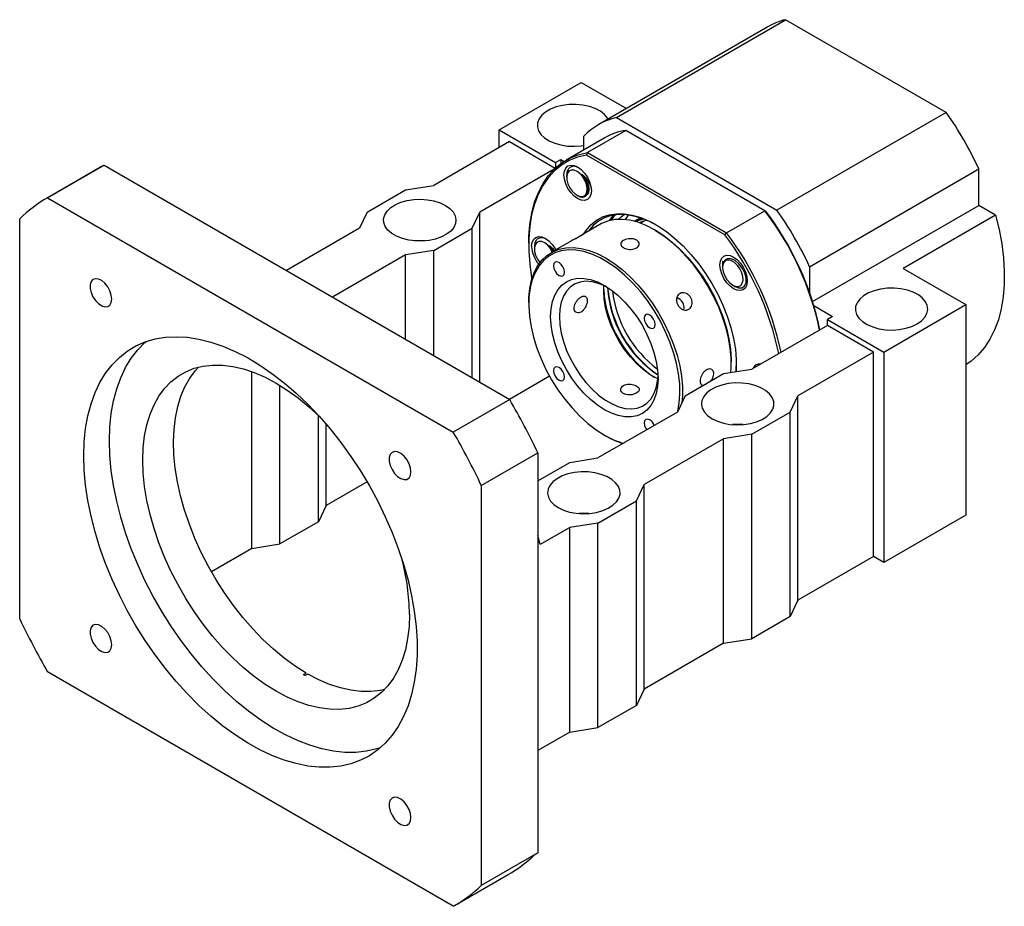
# Model space of a CAD drawing. Header units: millimetres. Extents: x 24 to 285, y 2 to 205.
# Tile 4 of 4: x 188 to 279, y 99 to 180. Entities that reach past the tile are written whole.
import ezdxf

# ---------------------------------------------------------------- set-up
doc = ezdxf.new("R2010")
doc.units = ezdxf.units.MM

msp = doc.modelspace()

# ---------------------------------------------------------------- linework, layer by layer
at = {"color": 7, "linetype": 'Continuous', "lineweight": 25}
for p, q in [((243.1944, 171.2058), (258.7508, 180.1863)), ((273.5081, 171.6671), (258.7508, 180.1863)), ((257.1302, 179.5397), (241.5738, 170.5592)), ((232.424, 170.0747), (239.9665, 174.4289)), ((239.9665, 174.4289), (244.1218, 172.0301)), ((243.1944, 171.2058), (257.9517, 162.6866)), ((273.5081, 171.6671), (257.9517, 162.6866)), ((232.424, 170.0747), (237.6095, 167.0812)), ((232.424, 168.4418), (232.424, 170.0747)), ((242.1226, 169.3364), (238.5871, 167.2954)), ((240.2022, 168.2278), (240.2022, 169.4779)), ((244.0608, 170.0253), (240.5253, 167.9842)), ((256.8497, 162.6424), (244.0608, 170.0253)), ((233.3668, 168.9861), (226.4136, 164.972)), ((233.3668, 168.9861), (237.5808, 166.5534)), ((240.5253, 167.9842), (240.4423, 167.76)), ((253.1615, 160.4174), (240.4423, 167.76)), ((240.5253, 167.9842), (253.3142, 160.6014)), ((195.9979, 166.7648), (190.8124, 163.7713)), ((190.9177, 163.8314), (196.1031, 166.8249)), ((195.9979, 166.7648), (196.1031, 166.8249)), ((196.1031, 166.8249), (233.3896, 145.2999)), ((237.6095, 167.0812), (238.0809, 167.3533)), ((237.6095, 167.0812), (237.6095, 166.5797)), ((238.0809, 167.3533), (238.0809, 166.9653)), ((238.0809, 167.3533), (238.389, 167.1755)), ((237.4901, 166.4679), (230.6563, 162.5228)), ((238.6217, 165.866), (238.6217, 165.7097)), ((260.944, 157.5039), (276.5003, 166.4844)), ((276.5003, 163.1352), (276.5003, 166.4844)), ((223.8209, 164.5638), (226.4136, 164.972)), ((190.9177, 163.8314), (228.2041, 142.3064)), ((220.2854, 162.5228), (223.8209, 164.5638)), ((239.5643, 164.0768), (239.6436, 164.031)), ((240.3288, 163.9947), (240.3413, 164.0019)), ((240.407, 164.0398), (240.4172, 164.0457)), ((261.2254, 154.3172), (276.5003, 163.1352)), ((278.0435, 162.2444), (276.5003, 163.1352)), ((220.2854, 162.5228), (219.5782, 161.0261)), ((229.9491, 161.0261), (230.6563, 162.5228)), ((230.6563, 146.8778), (230.6563, 162.5228)), ((244.0283, 161.8259), (244.3209, 162.2474)), ((253.3142, 160.6014), (256.8497, 162.6424)), ((256.8497, 162.6424), (256.9327, 162.5945)), ((278.0435, 162.2444), (269.5582, 157.3459)), ((188.3477, 125.1684), (188.3477, 161.9128)), ((241.6844, 161.3857), (240.0341, 160.4329)), ((245.4006, 161.9914), (244.8457, 161.6711)), ((245.7569, 161.6967), (245.4057, 161.494)), ((245.6246, 161.6204), (245.6809, 161.6755)), ((219.5782, 161.0261), (212.8631, 157.1495)), ((226.4136, 158.9851), (229.9491, 161.0261)), ((229.9491, 147.286), (229.9491, 161.0261)), ((246.803, 160.8219), (246.6852, 160.8899)), ((253.1615, 160.4174), (253.3142, 160.6014)), ((235.1346, 159.6646), (235.1346, 159.5286)), ((235.6531, 159.3039), (235.6531, 159.1476)), ((238.8635, 159.7572), (237.2061, 158.8004)), ((223.8209, 158.5769), (217.1058, 154.7003)), ((226.4136, 158.9851), (223.8209, 158.5769)), ((223.8209, 150.8238), (223.8209, 158.5769)), ((226.4136, 149.327), (226.4136, 158.9851)), ((252.955, 157.6597), (252.955, 157.6565)), ((252.955, 157.4846), (252.955, 157.4352)), ((253.3524, 158.1881), (253.2641, 158.1371)), ((260.944, 157.5039), (260.944, 155.1556)), ((269.5582, 157.3459), (275.3218, 154.0187)), ((253.8977, 155.8023), (254.0921, 155.6901)), ((235.1346, 154.2219), (235.1346, 154.0859)), ((261.3466, 153.9223), (263.0653, 152.9301)), ((267.7794, 149.6645), (275.3218, 154.0187)), ((275.3218, 154.0187), (275.3218, 134.6939)), ((262.5939, 152.1136), (255.6407, 148.0996)), ((263.0653, 152.9301), (262.5939, 152.658)), ((262.5939, 152.658), (267.7794, 149.6645)), ((262.5939, 152.1136), (262.5939, 152.658)), ((266.8366, 149.6644), (262.5939, 152.1136)), ((266.8366, 149.6644), (259.8833, 145.6504)), ((266.8366, 130.884), (266.8366, 149.6644)), ((267.7794, 149.6645), (267.7794, 130.3397)), ((253.7551, 148.6431), (253.7551, 148.7792)), ((209.6788, 131.6323), (209.6788, 147.863)), ((249.5124, 145.6504), (253.048, 147.6914)), ((253.048, 147.6914), (255.6407, 148.0996)), ((237.0553, 147.4365), (233.3719, 145.3101)), ((212.2715, 132.0405), (212.2715, 146.5985)), ((233.3896, 145.2999), (228.2041, 142.3064)), ((249.5124, 145.6504), (248.8053, 144.1536)), ((259.1762, 144.1536), (259.8833, 145.6504)), ((259.8833, 126.8699), (259.8833, 145.6504)), ((248.8053, 144.1536), (241.4986, 139.9355)), ((255.6407, 142.1126), (259.1762, 144.1536)), ((259.1762, 125.3732), (259.1762, 144.1536)), ((215.807, 134.0816), (215.807, 143.832)), ((216.5141, 135.5783), (216.5141, 143.0452)), ((255.6407, 142.1126), (253.048, 141.7044)), ((255.6407, 123.3322), (255.6407, 142.1126)), ((242.0867, 142.0432), (242.2045, 141.9751)), ((253.048, 141.7044), (245.7412, 137.4863)), ((253.048, 122.924), (253.048, 141.7044)), ((230.7741, 137.4205), (235.9596, 140.414)), ((235.9596, 140.414), (235.9596, 103.6697)), ((235.9596, 137.8265), (238.9058, 139.5273)), ((238.9058, 139.5273), (241.4986, 139.9355)), ((220.2776, 137.7509), (216.5141, 135.5783)), ((230.7741, 137.4205), (230.7741, 100.6762)), ((245.0341, 135.9896), (245.7412, 137.4863)), ((245.7412, 118.7059), (245.7412, 137.4863)), ((241.4986, 133.9485), (245.0341, 135.9896)), ((245.0341, 117.2091), (245.0341, 135.9896)), ((216.5141, 135.5783), (215.807, 134.0816)), ((215.807, 134.0816), (212.2715, 132.0405)), ((241.4986, 133.9485), (238.9058, 133.5403)), ((241.4986, 115.1681), (241.4986, 133.9485)), ((275.3218, 134.6939), (267.7794, 130.3397)), ((238.9058, 133.5403), (236.1953, 131.9756)), ((238.9058, 114.7599), (238.9058, 133.5403)), ((236.1953, 131.9756), (235.9596, 132.8193)), ((209.6788, 131.6323), (205.9629, 129.4872)), ((209.6788, 131.6323), (212.2715, 132.0405)), ((266.8366, 130.884), (259.8833, 126.8699)), ((267.7794, 130.3397), (266.8366, 130.884)), ((259.8833, 126.8699), (259.1762, 125.3732)), ((259.1762, 125.3732), (255.6407, 123.3322)), ((253.048, 122.924), (255.6407, 123.3322)), ((253.048, 122.924), (245.7412, 118.7059)), ((228.2041, 98.7575), (190.9177, 120.2825)), ((214.4346, 120.0427), (214.6703, 120.1787)), ((214.8224, 120.091), (214.5867, 119.9549)), ((245.7412, 118.7059), (245.0341, 117.2091)), ((245.0341, 117.2091), (241.4986, 115.1681)), ((238.9058, 114.7599), (241.4986, 115.1681)), ((238.9058, 114.7599), (235.9596, 113.059)), ((235.9596, 103.6697), (230.7741, 100.6762)), ((235.8621, 103.5768), (235.6264, 103.4407)), ((228.3094, 98.8176), (233.2591, 101.6751))]:
    msp.add_line(p, q, dxfattribs=at)
at = {"color": 7, "linetype": 'Continuous', "lineweight": 25, "flags": 128}
for points in [[(242.4398, 171.0591), (242.3826, 171.1554), (242.1057, 171.4844), (241.7259, 171.7773), (241.257, 172.0234), (240.7159, 172.2138), (240.1221, 172.3416), (239.4972, 172.4023), (238.8637, 172.3936), (238.2444, 172.3158), (237.6619, 172.1718), (237.1371, 171.9667), (236.689, 171.7081), (236.3338, 171.4051), (236.0843, 171.0688), (235.9496, 170.7113), (235.9345, 170.3456), (236.0396, 169.9848), (236.2611, 169.6421), (236.5909, 169.3297), (237.0172, 169.059), (237.5245, 168.8398), (238.0945, 168.6799), (238.7066, 168.5852), (239.3387, 168.5591), (239.9679, 168.6026), (240.2022, 168.6372)], [(235.1346, 159.6646), (235.1457, 160.2482), (235.2342, 161.3724), (235.4105, 162.4328), (235.6733, 163.4211), (236.0206, 164.3302), (236.4499, 165.153), (236.9578, 165.8834), (237.5406, 166.516), (238.1939, 167.046), (238.9128, 167.4693), (239.6919, 167.7828), (240.5253, 167.9842)], [(240.4423, 167.76), (239.6213, 167.5576), (238.8541, 167.2448), (238.1461, 166.8241), (237.5029, 166.2985), (236.9291, 165.6721), (236.4291, 164.9494), (236.0066, 164.1359), (235.6648, 163.2377), (235.4061, 162.2614), (235.2326, 161.2145), (235.1455, 160.1045), (235.1455, 158.94), (235.2326, 157.7296), (235.4061, 156.4822), (235.4254, 156.3716)], [(238.3742, 165.9342), (238.4172, 166.2863), (238.5431, 166.5648), (238.7435, 166.7507), (239.0047, 166.8313), (239.3088, 166.8012), (239.6352, 166.6624), (239.9616, 166.4244), (240.2657, 166.1033), (240.5269, 165.7212), (240.7273, 165.3039), (240.8532, 164.88), (240.8962, 164.4783), (240.8532, 164.1262), (240.7273, 163.8477), (240.5269, 163.6618), (240.2657, 163.5812), (239.9616, 163.6113), (239.6352, 163.7501), (239.3088, 163.9881), (239.0047, 164.3091), (238.7435, 164.6913), (238.5431, 165.1086), (238.4172, 165.5325), (238.3742, 165.9342)], [(240.3746, 164.1408), (240.4807, 164.38), (240.5055, 164.6889), (240.4467, 165.0402), (240.3094, 165.4027), (240.106, 165.744), (239.8545, 166.034), (239.5772, 166.2467), (239.2987, 166.3634), (239.0439, 166.3737), (238.8353, 166.2765), (238.6916, 166.0807), (238.6253, 165.8035), (238.6426, 165.4697), (238.7417, 165.1088), (238.914, 164.7529), (239.144, 164.4337), (239.4114, 164.1795), (239.6924, 164.0129), (239.9621, 163.9487), (240.1964, 163.9926), (240.3746, 164.1408)], [(227.4743, 163.1351), (227.8777, 162.853), (228.1815, 162.5319), (228.3744, 162.1835), (228.4496, 161.8202), (228.4044, 161.4553), (228.2404, 161.102), (227.9635, 160.7729), (227.5838, 160.4801), (227.1148, 160.234), (226.5737, 160.0436), (225.98, 159.9157), (225.355, 159.8551), (224.7215, 159.8638), (224.1023, 159.9415), (223.5198, 160.0855), (222.9949, 160.2906), (222.5469, 160.5493), (222.1917, 160.8522), (221.9422, 161.1885), (221.8075, 161.546), (221.7924, 161.9117), (221.8975, 162.2725), (222.119, 162.6153), (222.4488, 162.9276), (222.875, 163.1983), (223.3824, 163.4176), (223.9524, 163.5774), (224.5645, 163.6721), (225.1966, 163.6982), (225.8258, 163.6548), (226.4294, 163.5434), (226.9856, 163.3681), (227.4743, 163.1351)], [(240.2014, 160.5295), (240.4051, 160.8385), (240.842, 161.3468), (241.3464, 161.7582), (241.9127, 162.068), (242.5343, 162.2727), (243.2043, 162.37), (243.915, 162.3588), (244.6584, 162.2392), (245.4262, 162.0126), (246.2095, 161.6815), (246.9995, 161.2497), (247.7873, 160.7222), (248.5639, 160.1047), (249.3206, 159.4044), (250.0487, 158.6293), (250.74, 157.788), (251.3867, 156.8901), (251.9815, 155.9457), (252.5176, 154.9657), (252.9889, 153.961), (253.3901, 152.9432), (253.7167, 151.9236), (253.9649, 150.9138), (254.132, 149.9254), (254.216, 148.9695), (254.216, 148.0568), (254.2054, 147.8736)], [(246.8622, 161.3318), (246.3367, 161.6085), (245.5658, 161.9343), (244.8103, 162.1573), (244.0787, 162.275), (243.3792, 162.286), (242.7199, 162.1903), (242.1081, 161.9888), (241.5509, 161.6839), (241.0545, 161.2791), (240.6245, 160.7788), (240.6183, 160.7702)], [(242.5709, 161.7415), (242.5764, 161.7504), (242.9346, 162.2446)], [(243.1132, 162.2609), (242.9403, 162.0742), (242.7039, 161.7719)], [(243.3958, 161.8522), (243.6693, 162.1001), (243.9235, 162.2865)], [(278.0435, 162.2444), (278.3703, 160.9115), (278.6148, 159.5991), (278.7754, 158.3159), (278.851, 157.0705), (278.8412, 155.8714), (278.7459, 154.7266), (278.5659, 153.6438), (278.3022, 152.6302), (277.9568, 151.6928), (277.5319, 150.8376), (277.0304, 150.0706), (276.4556, 149.3969), (275.8115, 148.821), (275.3218, 148.4783)], [(246.684, 160.8906), (245.9195, 161.2841), (245.1639, 161.5772), (244.4262, 161.7666), (243.7149, 161.8499), (243.0385, 161.8263), (242.4048, 161.6959), (241.8212, 161.4604), (241.6844, 161.3857)], [(244.852, 161.6694), (245.3318, 161.8603), (245.5892, 161.9259)], [(244.9489, 161.6426), (245.371, 161.8037), (245.7045, 161.8829)], [(246.0199, 161.7541), (245.6733, 161.6733), (245.2974, 161.5325)], [(235.4057, 159.3721), (235.4486, 159.7242), (235.5746, 160.0027), (235.775, 160.1885), (236.0362, 160.2692), (236.3403, 160.2391), (236.6667, 160.1003), (236.993, 159.8623), (237.2972, 159.5412), (237.5583, 159.159), (237.623, 159.0411)], [(253.7148, 147.7964), (253.7447, 148.2071), (253.7447, 149.0912), (253.6619, 150.0179), (253.4973, 150.9764), (253.2529, 151.9554), (252.9314, 152.9434), (252.5367, 153.9288), (252.0733, 154.9002), (251.5468, 155.846), (250.9632, 156.7553), (250.3295, 157.6173), (249.6531, 158.4219), (248.9418, 159.1597), (248.2041, 159.8222), (247.4485, 160.4014), (246.684, 160.8906)], [(246.8019, 160.8225), (247.5668, 160.3322), (248.3224, 159.7504), (249.0596, 159.0841), (249.7693, 158.3415), (250.4431, 157.5315), (251.0726, 156.664), (251.6503, 155.7495), (252.1692, 154.7992), (252.6229, 153.8244), (253.0059, 152.8372), (253.3136, 151.8494), (253.5423, 150.8731), (253.6892, 149.9201), (253.7524, 149.002), (253.7551, 148.7792)], [(237.3265, 158.8699), (237.1375, 159.1819), (236.8859, 159.4718), (236.6086, 159.6846), (236.3302, 159.8013), (236.0754, 159.8115), (235.8668, 159.7144), (235.723, 159.5186), (235.6568, 159.2414), (235.674, 158.9076), (235.7732, 158.5467), (235.9454, 158.1908), (236.1699, 157.878)], [(235.1346, 154.2219), (235.145, 154.658), (235.2277, 155.4892), (235.3923, 156.2576), (235.6368, 156.9543), (235.9583, 157.5712), (236.353, 158.1009), (236.8164, 158.5372), (237.3429, 158.8751), (237.9264, 159.1107), (238.5601, 159.241), (239.2366, 159.2646), (239.9479, 159.1813), (240.6856, 158.9919), (241.4411, 158.6988), (242.2057, 158.3053), (242.9702, 157.8161), (243.7257, 157.2369), (244.4635, 156.5745), (245.1747, 155.8366), (245.8512, 155.032), (246.4849, 154.17), (247.0684, 153.2607), (247.595, 152.3149), (248.0583, 151.3435), (248.453, 150.3581), (248.7745, 149.3701), (249.019, 148.3911), (249.1836, 147.4326), (249.2664, 146.5059), (249.2664, 145.6218), (249.2157, 145.0222)], [(248.8242, 144.1937), (248.8283, 144.2096), (248.9751, 144.993), (249.0384, 145.8381), (249.0173, 146.7346), (248.9121, 147.6716), (248.724, 148.6377), (248.4554, 149.6213), (248.1095, 150.6103), (247.6905, 151.5927), (247.2035, 152.5568), (246.6544, 153.4906), (246.0498, 154.3829), (245.3972, 155.223), (244.7044, 156.0005), (243.9798, 156.706), (243.2323, 157.331), (242.4708, 157.8678), (241.7048, 158.3101), (240.9434, 158.6523), (240.1958, 158.8904), (239.4713, 159.0215), (238.7784, 159.0439), (238.1258, 158.9574), (237.5213, 158.763), (236.9722, 158.4632), (236.4852, 158.0614), (236.0661, 157.5627), (235.7202, 156.9731), (235.4516, 156.2997), (235.2636, 155.5507), (235.1583, 154.7352), (235.1372, 153.8631), (235.2005, 152.945), (235.3474, 151.9919), (235.576, 151.0156), (235.8838, 150.0279), (236.2668, 149.0406), (236.7205, 148.0659), (237.2394, 147.1155), (237.8171, 146.201), (238.4466, 145.3335), (239.1203, 144.5236), (239.8301, 143.7809), (240.5673, 143.1147), (241.3229, 142.5328), (242.0878, 142.0425), (242.0878, 142.0425)], [(252.7075, 157.6597), (252.7505, 158.0118), (252.8765, 158.2903), (253.0769, 158.4762), (253.338, 158.5568), (253.6422, 158.5267), (253.9685, 158.3879), (254.2949, 158.1499), (254.599, 157.8289), (254.8602, 157.4467), (255.0606, 157.0294), (255.1866, 156.6055), (255.2295, 156.2038), (255.1866, 155.8517), (255.0606, 155.5733), (254.8602, 155.3874), (254.599, 155.3067), (254.2949, 155.3368), (253.9685, 155.4756), (253.6422, 155.7136), (253.338, 156.0347), (253.0769, 156.4169), (252.8765, 156.8341), (252.7505, 157.2581), (252.7075, 157.6597)], [(237.9211, 157.8739), (237.7272, 157.9413), (237.5628, 157.9094), (237.453, 157.7829), (237.4144, 157.5813), (237.453, 157.3351), (237.5628, 157.0818), (237.7272, 156.86), (237.9211, 156.7035), (238.1151, 156.6361), (238.2795, 156.6681), (238.3893, 156.7945), (238.4279, 156.9962), (238.3893, 157.2424), (238.2795, 157.4957), (238.1151, 157.7174), (237.9211, 157.8739)], [(253.0877, 157.9156), (252.9815, 157.6764), (252.9568, 157.3675), (253.0156, 157.0162), (253.1529, 156.6537), (253.3563, 156.3124), (253.6078, 156.0224), (253.8851, 155.8097), (254.1636, 155.693), (254.4184, 155.6827), (254.627, 155.7798), (254.7707, 155.9757), (254.837, 156.2529), (254.8197, 156.5867), (254.7206, 156.9476), (254.5483, 157.3035), (254.3183, 157.6227), (254.0509, 157.8769), (253.7698, 158.0435), (253.5002, 158.1077), (253.2659, 158.0637), (253.0877, 157.9156)], [(254.095, 155.6958), (254.4217, 155.5591), (254.7449, 155.5728), (254.9813, 155.7469), (255.1096, 156.0612), (255.1122, 156.4693), (254.9924, 156.9286), (254.7638, 157.3799), (254.4553, 157.7727), (254.0991, 158.0634), (253.7415, 158.2176), (253.4147, 158.2221), (253.1621, 158.079), (253.0348, 157.8894), (253.0348, 157.8894)], [(196.8126, 154.5319), (196.7681, 154.8985), (196.6386, 155.284), (196.4355, 155.654), (196.1769, 155.9757), (195.8858, 156.2205), (195.588, 156.3666), (195.31, 156.4011), (195.0766, 156.3209), (194.9084, 156.1331), (194.8204, 155.8544), (194.8204, 155.5096), (194.9084, 155.1293), (195.0766, 154.7473), (195.31, 154.3975), (195.588, 154.1111), (195.8858, 153.9134), (196.1769, 153.8221), (196.4355, 153.8452), (196.6386, 153.9807), (196.7681, 154.2166), (196.8126, 154.5319)], [(242.0878, 144.3697), (241.4433, 144.7905), (240.8098, 145.3018), (240.1981, 145.8946), (239.6188, 146.5589), (239.0818, 147.2834), (238.5961, 148.0555), (238.1703, 148.8621), (237.8114, 149.6895), (237.5257, 150.5234), (237.3181, 151.3495), (237.1921, 152.1538), (237.1498, 152.9225), (237.1921, 153.6424), (237.3181, 154.3012), (237.5257, 154.8876), (237.8114, 155.3916), (238.1703, 155.8047), (238.5961, 156.1196), (239.0818, 156.331), (239.6188, 156.4354), (240.1981, 156.4309), (240.8098, 156.3175), (241.4433, 156.0973), (242.0878, 155.774), (242.7323, 155.3532), (243.3659, 154.8419), (243.9775, 154.2491), (244.5568, 153.5848), (245.0939, 152.8603), (245.5795, 152.0882), (246.0054, 151.2816), (246.3642, 150.4542), (246.6499, 149.6203), (246.8575, 148.7942), (246.9835, 147.9899), (247.0258, 147.2212), (246.9835, 146.5013), (246.8575, 145.8425), (246.6499, 145.2561), (246.3642, 144.752), (246.0054, 144.339), (245.5795, 144.0241), (245.0939, 143.8127), (244.5568, 143.7083), (243.9775, 143.7128), (243.3659, 143.8262), (242.7323, 144.0464), (242.0878, 144.3697)], [(242.2932, 155.6505), (242.1789, 155.7092), (241.5654, 155.966), (240.9691, 156.1173), (240.4011, 156.1603), (239.872, 156.0942), (239.3916, 155.9202), (238.9689, 155.6416), (238.6118, 155.2635), (238.3269, 154.793), (238.1195, 154.2389), (237.9935, 153.6115), (237.9512, 152.9225)], [(247.0045, 147.1891), (246.8758, 147.2511), (246.2565, 147.6086), (245.643, 148.0602), (245.0467, 148.5973), (244.4787, 149.2101), (243.9496, 149.8872), (243.4692, 150.6158), (243.0465, 151.3824), (242.6894, 152.1728), (242.4045, 152.9722), (242.1971, 153.7657), (242.0711, 154.5386), (242.0289, 155.2764), (242.0502, 155.7712)], [(270.8435, 152.2498), (271.247, 152.5319), (271.5507, 152.853), (271.7436, 153.2014), (271.8189, 153.5647), (271.7736, 153.9296), (271.6096, 154.2829), (271.3327, 154.612), (270.953, 154.9049), (270.4841, 155.1509), (269.9429, 155.3413), (269.3492, 155.4692), (268.7243, 155.5298), (268.0907, 155.5211), (267.4715, 155.4434), (266.889, 155.2994), (266.3642, 155.0943), (265.9161, 154.8356), (265.5609, 154.5327), (265.3114, 154.1964), (265.1767, 153.8389), (265.1616, 153.4732), (265.2667, 153.1124), (265.4882, 152.7696), (265.818, 152.4573), (266.2443, 152.1866), (266.7516, 151.9673), (267.3216, 151.8075), (267.9337, 151.7128), (268.5658, 151.6867), (269.195, 151.7301), (269.7986, 151.8415), (270.3548, 152.0169), (270.8435, 152.2498)], [(246.2545, 153.0632), (246.0606, 153.1306), (245.8961, 153.0986), (245.7863, 152.9722), (245.7477, 152.7705), (245.7863, 152.5243), (245.8961, 152.2711), (246.0606, 152.0493), (246.2545, 151.8928), (246.4484, 151.8254), (246.6128, 151.8573), (246.7227, 151.9838), (246.7612, 152.1854), (246.7227, 152.4317), (246.6128, 152.6849), (246.4484, 152.9067), (246.2545, 153.0632)], [(237.9512, 152.9225), (237.9935, 152.1846), (238.1195, 151.4117), (238.3269, 150.6182), (238.6118, 149.8188), (238.9689, 149.0284), (239.3916, 148.2618), (239.872, 147.5332), (240.4011, 146.8562), (240.9691, 146.2434), (241.5654, 145.7062), (242.1789, 145.2547), (242.7981, 144.8972), (243.4116, 144.6404), (244.0079, 144.4891), (244.5759, 144.4461), (245.1051, 144.5122), (245.5854, 144.6862), (246.0081, 144.9648), (246.3652, 145.3428), (246.6501, 145.8133), (246.8575, 146.3674), (246.9835, 146.9948), (247.0215, 147.4599)], [(194.2403, 140.1389), (194.2821, 141.4213), (194.4074, 142.6484), (194.6154, 143.8135), (194.9051, 144.9103), (195.2748, 145.9326), (195.7226, 146.875), (196.2459, 147.7324), (196.8419, 148.4999), (197.5075, 149.1735), (198.2388, 149.7494), (199.032, 150.2245), (199.8827, 150.5963), (200.7862, 150.8626), (201.7377, 151.022), (202.7319, 151.0737), (203.7634, 151.0174), (204.8266, 150.8534), (205.9156, 150.5825), (207.0245, 150.2063), (208.1473, 149.7268), (209.2778, 149.1466), (210.4098, 148.4689), (211.5373, 147.6974), (212.6539, 146.8364), (213.7536, 145.8904), (214.8304, 144.8647), (215.8785, 143.765), (216.892, 142.5971), (217.8655, 141.3674), (218.7937, 140.0828), (219.6714, 138.7502), (220.4939, 137.3768), (221.2567, 135.9702), (221.9556, 134.5381), (222.5868, 133.0883), (223.1468, 131.6286), (223.6327, 130.1672), (224.0417, 128.7119), (224.3717, 127.2707), (224.6207, 125.8515), (224.7875, 124.462), (224.8711, 123.1098), (224.8711, 121.8023), (224.7875, 120.5467), (224.6207, 119.3498), (224.3717, 118.2181), (224.0417, 117.1578), (223.6327, 116.1748), (223.1468, 115.2743), (222.5868, 114.4613), (221.9556, 113.7402), (221.2567, 113.1151), (220.4939, 112.5892), (219.6714, 112.1655), (218.7937, 111.8462), (217.8655, 111.6332), (216.892, 111.5275), (215.8785, 111.5299), (214.8304, 111.6401), (213.7536, 111.8577), (212.6539, 112.1815), (211.5373, 112.6096), (210.4098, 113.1398), (209.2778, 113.7692), (208.1473, 114.4943), (207.0245, 115.3111), (205.9156, 116.2152), (204.8266, 117.2017), (203.7634, 118.2652), (202.7319, 119.3998), (201.7377, 120.5994), (200.7862, 121.8574), (199.8827, 123.1669), (199.032, 124.5208), (198.2388, 125.9117), (197.5075, 127.3321), (196.8419, 128.774), (196.2459, 130.2297), (195.7226, 131.6913), (195.2748, 133.1507), (194.9051, 134.5999), (194.6154, 136.0311), (194.4074, 137.4364), (194.2821, 138.8082), (194.2403, 140.1389)], [(196.5973, 141.4996), (196.6391, 142.782), (196.7644, 144.0091), (196.9724, 145.1742), (197.2621, 146.2709), (197.6318, 147.2933), (198.0796, 148.2357), (198.6029, 149.093), (199.199, 149.8606), (199.8645, 150.5342), (199.9712, 150.6278)], [(224.1744, 125.5796), (224.1326, 124.435), (224.0073, 123.3465), (223.7994, 122.3217), (223.5103, 121.3674), (223.1421, 120.4902), (222.6972, 119.6961), (222.1787, 118.9906), (221.59, 118.3784), (220.9353, 117.8637), (220.219, 117.45), (219.446, 117.1403), (218.6216, 116.9365), (217.7514, 116.84), (216.8413, 116.8516), (215.8976, 116.9712), (214.9267, 117.1979), (213.9353, 117.5302), (212.9301, 117.9658), (211.9179, 118.5018), (210.9058, 119.1344), (209.9006, 119.8594), (208.9091, 120.6718), (207.9382, 121.5661), (206.9945, 122.5361), (206.0845, 123.5752), (205.2142, 124.6764), (204.3898, 125.832), (203.6168, 127.0343), (202.9005, 128.275), (202.2458, 129.5456), (201.6572, 130.8374), (201.1386, 132.1416), (200.6937, 133.4494), (200.3255, 134.7517), (200.0365, 136.0397), (199.8286, 137.3046), (199.7033, 138.5377), (199.6614, 139.7307), (199.7033, 140.8753), (199.8286, 141.9637), (200.0365, 142.9886), (200.3255, 143.9429), (200.6937, 144.8201), (201.1386, 145.6142), (201.6572, 146.3197), (202.2458, 146.9319), (202.9005, 147.4466), (203.6168, 147.8602), (204.3898, 148.17), (205.2142, 148.3738), (206.0845, 148.4702), (206.9945, 148.4586), (207.9382, 148.3391), (208.9091, 148.1124), (209.9006, 147.7801), (210.9058, 147.3445), (211.9179, 146.8085), (212.9301, 146.1759), (213.9353, 145.4509), (214.9267, 144.6385), (215.895, 143.7468)], [(254.1944, 147.8719), (254.2161, 148.2), (254.2262, 148.5755)], [(214.6703, 120.1787), (213.6605, 120.8171), (212.658, 121.5471), (211.6697, 122.3638), (210.7024, 123.2617), (209.7626, 124.2345), (208.8567, 125.2758), (207.9908, 126.3784), (207.171, 127.5348), (206.4027, 128.7372), (205.6911, 129.9773), (205.0412, 131.2468), (204.4573, 132.5369), (203.9434, 133.839), (203.503, 135.1441), (203.1391, 136.4434), (202.8542, 137.728), (202.6502, 138.9892), (202.5285, 140.2185), (202.4899, 141.4073), (202.5347, 142.5478), (202.6626, 143.632), (202.8728, 144.6527), (203.1637, 145.6028), (203.5334, 146.476), (203.9795, 147.2662), (204.4988, 147.9681), (204.7823, 148.2819)], [(237.9211, 148.2509), (237.7272, 148.3183), (237.5628, 148.2864), (237.453, 148.1599), (237.4144, 147.9582), (237.453, 147.712), (237.5628, 147.4588), (237.7272, 147.237), (237.9211, 147.0805), (238.1151, 147.0131), (238.2795, 147.045), (238.3893, 147.1715), (238.4279, 147.3732), (238.3893, 147.6194), (238.2795, 147.8726), (238.1151, 148.0944), (237.9211, 148.2509)], [(251.9873, 143.5413), (252.476, 143.3084), (253.0322, 143.1331), (253.6358, 143.0217), (254.265, 142.9783), (254.8971, 143.0044), (255.5092, 143.099), (256.0792, 143.2589), (256.5865, 143.4781), (257.0128, 143.7488), (257.3426, 144.0612), (257.5641, 144.404), (257.6692, 144.7647), (257.6541, 145.1305), (257.5194, 145.4879), (257.2699, 145.8242), (256.9147, 146.1272), (256.4666, 146.3859), (255.9418, 146.5909), (255.3593, 146.7349), (254.7401, 146.8127), (254.1065, 146.8214), (253.4816, 146.7607), (252.8878, 146.6329), (252.3467, 146.4425), (251.8778, 146.1964), (251.4981, 145.9035), (251.2212, 145.5745), (251.0571, 145.2211), (251.0119, 144.8562), (251.0872, 144.493), (251.2801, 144.1445), (251.5838, 143.8234), (251.9873, 143.5413)], [(246.2545, 143.4402), (246.0606, 143.5076), (245.8961, 143.4756), (245.7863, 143.3492), (245.7477, 143.1475), (245.7863, 142.9013), (245.8961, 142.648), (245.9794, 142.5223)], [(221.5076, 113.3218), (221.1507, 113.2069), (220.2225, 112.9939), (219.249, 112.8882), (218.2355, 112.8905), (217.1874, 113.0008), (216.1106, 113.2184), (215.0109, 113.5422), (213.8943, 113.9703), (212.7669, 114.5005), (211.6348, 115.1299), (210.5043, 115.855), (209.3815, 116.6718), (208.2726, 117.5759), (207.1836, 118.5624), (206.1204, 119.6258), (205.0889, 120.7605), (204.0947, 121.96), (203.1433, 123.218), (202.2397, 124.5276), (201.389, 125.8815), (200.5958, 127.2724), (199.8645, 128.6927), (199.199, 130.1347), (198.6029, 131.5904), (198.0796, 133.052), (197.6318, 134.5113), (197.2621, 135.9606), (196.9724, 137.3918), (196.7644, 138.7971), (196.6391, 140.1688), (196.5973, 141.4996)], [(224.3126, 138.6565), (224.2681, 139.0231), (224.1386, 139.4086), (223.9355, 139.7786), (223.6769, 140.1003), (223.3858, 140.3451), (223.088, 140.4912), (222.81, 140.5257), (222.5766, 140.4455), (222.4084, 140.2577), (222.3204, 139.979), (222.3204, 139.6342), (222.4084, 139.2539), (222.5766, 138.8719), (222.81, 138.5221), (223.088, 138.2357), (223.3858, 138.038), (223.6769, 137.9467), (223.9355, 137.9698), (224.1386, 138.1053), (224.2681, 138.3412), (224.3126, 138.6565)], [(237.8452, 135.3773), (238.3338, 135.1443), (238.89, 134.969), (239.4936, 134.8576), (240.1229, 134.8142), (240.755, 134.8403), (241.3671, 134.935), (241.9371, 135.0948), (242.4444, 135.3141), (242.8707, 135.5847), (243.2005, 135.8971), (243.4219, 136.2399), (243.527, 136.6007), (243.512, 136.9664), (243.3772, 137.3239), (243.1278, 137.6601), (242.7726, 137.9631), (242.3245, 138.2218), (241.7997, 138.4268), (241.2171, 138.5709), (240.5979, 138.6486), (239.9644, 138.6573), (239.3395, 138.5967), (238.7457, 138.4688), (238.2046, 138.2784), (237.7357, 138.0323), (237.3559, 137.7395), (237.079, 137.4104), (236.915, 137.057), (236.8698, 136.6921), (236.945, 136.3289), (237.138, 135.9804), (237.4417, 135.6594), (237.8452, 135.3773)], [(196.8126, 122.7759), (196.7681, 123.1425), (196.6386, 123.528), (196.4355, 123.898), (196.1769, 124.2197), (195.8858, 124.4645), (195.588, 124.6106), (195.31, 124.6451), (195.0766, 124.5649), (194.9084, 124.3771), (194.8204, 124.0984), (194.8204, 123.7536), (194.9084, 123.3733), (195.0766, 122.9913), (195.31, 122.6415), (195.588, 122.3551), (195.8858, 122.1574), (196.1769, 122.0661), (196.4355, 122.0892), (196.6386, 122.2247), (196.7681, 122.4606), (196.8126, 122.7759)], [(221.882, 118.6612), (221.5019, 118.5787), (220.636, 118.4758), (219.7301, 118.4804), (218.7903, 118.5926), (217.823, 118.8116), (216.8347, 119.136), (215.8322, 119.5634), (214.8224, 120.091)], [(224.3126, 106.9005), (224.2681, 107.2671), (224.1386, 107.6526), (223.9355, 108.0226), (223.6769, 108.3443), (223.3858, 108.5891), (223.088, 108.7352), (222.81, 108.7697), (222.5766, 108.6895), (222.4084, 108.5017), (222.3204, 108.223), (222.3204, 107.8782), (222.4084, 107.4979), (222.5766, 107.1159), (222.81, 106.7661), (223.088, 106.4797), (223.3858, 106.282), (223.6769, 106.1907), (223.9355, 106.2138), (224.1386, 106.3493), (224.2681, 106.5852), (224.3126, 106.9005)]]:
    msp.add_lwpolyline(points, dxfattribs=at)
at = {"color": 7, "linetype": 'Continuous', "lineweight": 25}
for centre, radius, start, end in [((260.1966, 174.2089), 6.1498, 103.59703, 119.908602), ((244.6226, 165.278), 6.0975, 103.545613, 136.465139), ((248.2771, 153.6448), 31.0065, 24.462113, 35.537888), ((244.9867, 164.3488), 5.7515, 99.264404, 119.866818), ((197.1782, 152.7648), 12.7147, 119.497709, 133.988715), ((235.1234, 146.053), 27.3357, 11.913289, 37.364088), ((235.5103, 146.2647), 26.9366, 11.658405, 37.31738), ((232.7208, 144.6644), 31.0065, 24.462113, 35.537888), ((231.6552, 144.0494), 27.0264, 11.701772, 37.274014), ((231.6713, 144.0502), 27.2462, 11.87079, 37.406588), ((225.1173, 154.1426), 5.7456, 85.331549, 94.668451), ((238.1541, 159.5028), 2.7516, 182.722073, 220.340523), ((254.4013, 156.4439), 0.8244, 331.330013, 354.609031), ((252.443, 156.0498), 10.4323, 183.516332, 236.478291), ((252.7385, 156.2203), 10.3731, 183.470058, 236.524565), ((253.1258, 156.4439), 10.7706, 184.550377, 235.444247), ((248.4833, 153.7648), 0.9336, 345.945803, 73.58872), ((256.3716, 147.9218), 0.6496, 83.093244, 156.901457), ((177.5713, 112.8204), 64.5802, 25.294869, 30.194228), ((245.6539, 142.509), 1.108, 22.150803, 57.177211), ((254.3443, 137.27), 5.7458, 85.331688, 94.66825), ((172.3858, 109.8269), 64.5802, 25.294869, 30.194228), ((245.862, 148.4158), 7.407, 239.366078, 254.185076), ((246.1004, 148.5739), 7.663, 239.452502, 252.53257), ((240.2022, 129.1055), 5.7463, 85.332103, 94.667959), ((203.7893, 125.3942), 20.386, 0.521043, 14.656924), ((246.736, 152.762), 64.5802, 205.294869, 210.194228), ((226.8992, 112.6716), 12.7033, 300.043411, 313.393541), ((226.7377, 113.2525), 13.2994, 313.320166, 313.900175), ((221.9436, 109.8241), 12.7147, 299.497709, 313.988715)]:
    msp.add_arc(centre, radius, start, end, dxfattribs=at)
at = {"color": 8, "linetype": 'Continuous', "lineweight": 25}
msp.add_arc((253.274, 156.5295), 10.5223, 186.797715, 233.196908, dxfattribs=at)
at = {"color": 7, "linetype": 'Continuous', "lineweight": 25}
for points, knots in [([(239.6574, 166.6266), (239.5755, 166.6612), (239.3616, 166.7515), (239.0553, 166.7102), (238.7906, 166.5204), (238.6386, 166.2251), (238.6356, 165.9706), (238.6343, 165.8655)], [0, 0, 0, 0, 0.145565, 0.3798871, 0.6092121, 0.8386677, 1, 1, 1, 1]), ([(239.9976, 166.0143), (240.1169, 165.9143), (240.3573, 165.7128), (240.647, 165.3094), (240.8251, 164.9519), (240.8631, 164.7576), (240.8746, 164.6992)], [0, 0, 0, 0, 0.2831885, 0.5708673, 0.8710189, 1, 1, 1, 1]), ([(240.5162, 164.2182), (240.5367, 164.2707), (240.5761, 164.3715), (240.5985, 164.5528), (240.5949, 164.7449), (240.5635, 164.9497), (240.506, 165.1613), (240.3956, 165.445), (240.2269, 165.7474), (240.0629, 165.9384), (239.9976, 166.0143)], [0, 0, 0, 0, 0.1147063, 0.2206532, 0.3266002, 0.4325474, 0.538494, 0.644441, 0.8586439, 1, 1, 1, 1]), ([(239.9976, 166.0143), (240.059, 165.9496), (240.2229, 165.7767), (240.4435, 165.436), (240.6125, 165.0258), (240.6802, 164.6311), (240.6382, 164.3116), (240.5388, 164.111), (240.4367, 164.0718), (240.4097, 164.0614)], [0, 0, 0, 0, 0.1010258, 0.2695859, 0.4381449, 0.6046147, 0.7742703, 0.9402327, 1, 1, 1, 1]), ([(239.6497, 164.0423), (239.726, 163.9985), (239.9149, 163.8899), (240.1861, 163.8882), (240.4052, 164.0008), (240.4831, 164.1534), (240.5162, 164.2182)], [0, 0, 0, 0, 0.2012158, 0.4980656, 0.7870768, 1, 1, 1, 1]), ([(239.8789, 160.3033), (239.8078, 160.2631), (239.6657, 160.1829), (239.4119, 160.0492), (239.1683, 159.9223), (238.9722, 159.819), (238.8946, 159.7742), (238.864, 159.7564)], [0, 0, 0, 0, 0.2144635, 0.4289092, 0.6438246, 0.8590475, 1, 1, 1, 1]), ([(239.433, 160.058), (239.5081, 160.1055), (239.6626, 160.2034), (239.8753, 160.3383), (240.0468, 160.4418), (240.1543, 160.4991), (240.1856, 160.505), (240.1348, 160.4616), (240.0231, 160.3879), (239.9196, 160.3271), (239.8789, 160.3033)], [0, 0, 0, 0, 0.12444192, 0.25639082, 0.38816911, 0.5195497, 0.65092547, 0.78269374, 0.91464449, 1, 1, 1, 1]), ([(236.6889, 160.0645), (236.6069, 160.0991), (236.3931, 160.1894), (236.0867, 160.1481), (235.8221, 159.9583), (235.67, 159.663), (235.667, 159.4085), (235.6658, 159.3034)], [0, 0, 0, 0, 0.1455652, 0.3798873, 0.6092124, 0.8386676, 1, 1, 1, 1]), ([(237.0291, 159.4522), (237.1514, 159.3549), (237.3272, 159.2149), (237.4586, 159.0266), (237.4986, 158.9692)], [0, 0, 0, 0, 0.6954956, 1, 1, 1, 1]), ([(237.395, 158.9094), (237.3403, 159.0157), (237.2378, 159.2147), (237.0954, 159.3767), (237.0291, 159.4522)], [0, 0, 0, 0, 0.5342605, 1, 1, 1, 1]), ([(237.0291, 159.4522), (237.0912, 159.3877), (237.2419, 159.2314), (237.3567, 159.0392), (237.4242, 158.9263)], [0, 0, 0, 0, 0.4122095, 1, 1, 1, 1]), ([(243.8438, 159.251), (243.783, 159.2931), (243.6613, 159.3772), (243.5849, 159.5312), (243.6002, 159.6877), (243.712, 159.8354), (243.906, 159.9592), (244.1603, 160.0456), (244.4464, 160.0833), (244.7328, 160.0648), (244.987, 159.9888), (245.1798, 159.8621), (245.2899, 159.6997), (245.3053, 159.5218), (245.2238, 159.3518), (245.0544, 159.2119), (244.8169, 159.1193), (244.5375, 159.0825), (244.2485, 159.1035), (244.0087, 159.1664), (243.8903, 159.2271), (243.8438, 159.251)], [0, 0, 0, 0, 0.0535568, 0.1071093, 0.1607822, 0.2145357, 0.2681575, 0.3216408, 0.3751944, 0.4289181, 0.482646, 0.5362065, 0.5896893, 0.6433039, 0.6970551, 0.7507357, 0.8042459, 0.857754, 0.9114301, 0.965183, 1, 1, 1, 1]), ([(253.0348, 157.8894), (253.0147, 157.8367), (252.976, 157.7354), (252.9542, 157.5945), (252.9573, 157.5074), (252.9581, 157.4847)], [0, 0, 0, 0, 0.44465496, 0.85535473, 1, 1, 1, 1]), ([(252.9686, 157.6568), (252.9646, 157.7217), (252.9557, 157.8624), (252.9835, 157.9832), (252.9984, 158.0483)], [0, 0, 0, 0, 0.4611084, 1, 1, 1, 1]), ([(240.5086, 154.3988), (240.5029, 154.4722), (240.4915, 154.6188), (240.4014, 154.7594), (240.2639, 154.822), (240.084, 154.7976), (239.8806, 154.6918), (239.6765, 154.5176), (239.496, 154.2928), (239.3631, 154.0389), (239.2981, 153.7821), (239.3107, 153.5512), (239.3982, 153.3719), (239.5479, 153.265), (239.7394, 153.2457), (239.9468, 153.3192), (240.1441, 153.4772), (240.3117, 153.7008), (240.4344, 153.9632), (240.4992, 154.2075), (240.5059, 154.3437), (240.5086, 154.3988)], [0, 0, 0, 0, 0.0533694, 0.1067278, 0.1603757, 0.214224, 0.2677542, 0.320943, 0.3743006, 0.4280715, 0.481859, 0.5352436, 0.5884344, 0.6419336, 0.695773, 0.749452, 0.8027142, 0.8559553, 0.9096017, 0.9634498, 1, 1, 1, 1]), ([(249.8441, 153.5882), (249.7738, 153.5582), (249.6331, 153.4982), (249.391, 153.5236), (249.1574, 153.6324), (248.9528, 153.8191), (248.8003, 154.0595), (248.7165, 154.3266), (248.7115, 154.5913), (248.788, 154.8253), (248.9395, 155.003), (249.1498, 155.1048), (249.3946, 155.1194), (249.6456, 155.0444), (249.8727, 154.8868), (250.0481, 154.6633), (250.1514, 154.3993), (250.1722, 154.1243), (250.1092, 153.8713), (249.9895, 153.6882), (249.8851, 153.6164), (249.8441, 153.5882)], [0, 0, 0, 0, 0.0535614, 0.1071184, 0.1607928, 0.2145439, 0.2681679, 0.3216602, 0.3752197, 0.4289415, 0.4826681, 0.5362333, 0.5897228, 0.6433406, 0.6970901, 0.7507701, 0.8042881, 0.8578042, 0.9114801, 0.9652304, 1, 1, 1, 1]), ([(250.9149, 147.0035), (250.9209, 147.0856), (250.933, 147.2496), (251.0281, 147.5213), (251.1713, 147.7724), (251.3552, 147.9767), (251.5593, 148.1086), (251.7613, 148.1535), (251.937, 148.1076), (252.0643, 147.9772), (252.1253, 147.7788), (252.1127, 147.5348), (252.0247, 147.2776), (251.9253, 147.0878), (251.8527, 147.007), (251.8421, 146.9953)], [0, 0, 0, 0, 0.0820857, 0.1641647, 0.2464284, 0.3288156, 0.4110009, 0.492974, 0.5750547, 0.6573962, 0.7397442, 0.8218355, 0.9038077, 0.9859821, 1, 1, 1, 1]), ([(243.8438, 145.8461), (243.9176, 145.8121), (244.0653, 145.7441), (244.3471, 145.7143), (244.6357, 145.7389), (244.9049, 145.8148), (245.1214, 145.9283), (245.2616, 146.0656), (245.311, 146.2146), (245.2635, 146.3643), (245.1234, 146.5027), (244.9076, 146.6163), (244.641, 146.6921), (244.3521, 146.7186), (244.0724, 146.687), (243.8347, 146.596), (243.6664, 146.4547), (243.5846, 146.2807), (243.5997, 146.0979), (243.6951, 145.9461), (243.801, 145.8749), (243.8438, 145.8461)], [0, 0, 0, 0, 0.0533695, 0.106728, 0.1603759, 0.2142242, 0.2677544, 0.3209432, 0.3743008, 0.4280711, 0.481859, 0.5352436, 0.588434, 0.6419332, 0.6957726, 0.7494517, 0.8027138, 0.8559558, 0.9096016, 0.9634497, 1, 1, 1, 1]), ([(251.1568, 146.5997), (251.1455, 146.5998), (251.0769, 146.6004), (250.9917, 146.6858), (250.9237, 146.8302), (250.9174, 146.9546), (250.9149, 147.0035)], [0, 0, 0, 0, 0.0690992, 0.420372, 0.7721474, 1, 1, 1, 1])]:
    msp.add_open_spline(points, degree=3, knots=knots, dxfattribs=at)
msp.add_open_spline([(214.5867, 119.9549), (214.5613, 119.9694), (214.5106, 119.9984), (214.46, 120.0279), (214.4346, 120.0427)], degree=3, dxfattribs=at)

doc.saveas('drawing.dxf')
